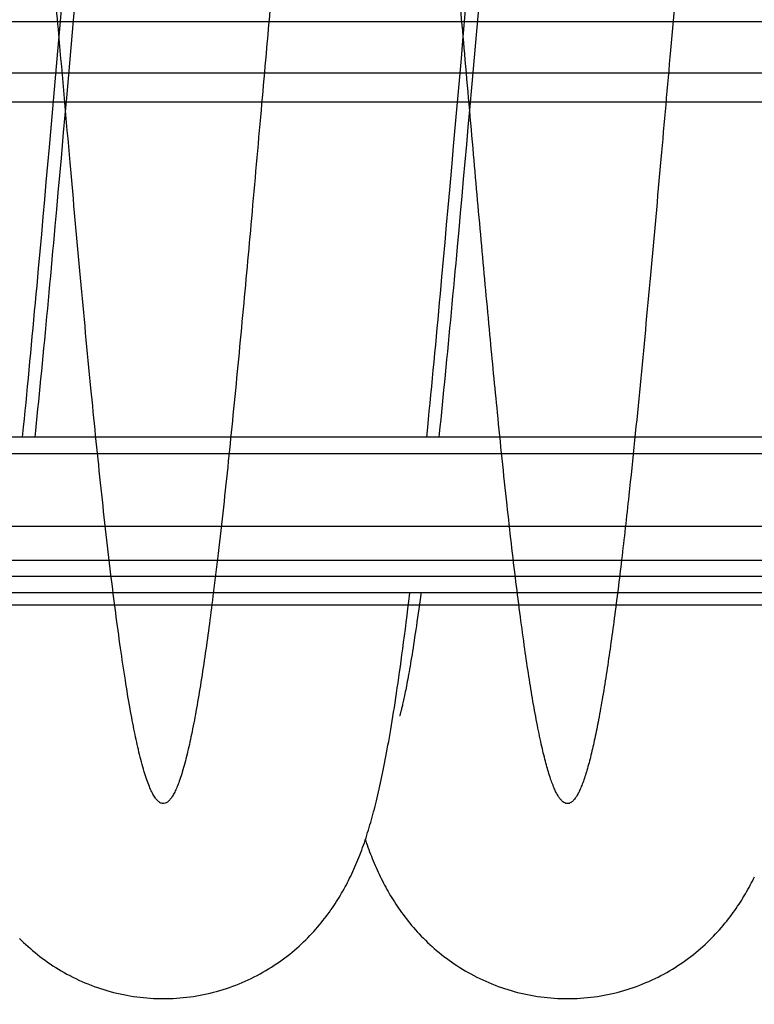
# Model space of a CAD drawing. Extents: x 0 to 594, y 0 to 420.
# Tile 10 of 33: x 279 to 310, y 48 to 89. Entities that reach past the tile are written whole.
import ezdxf

# ---------------------------------------------------------------- set-up
doc = ezdxf.new("R2010")
doc.units = 0
doc.header["$LTSCALE"] = 32.67
doc.linetypes.add('CENTER', pattern=[0.6, 0.375, -0.075, 0.075, -0.075])
doc.layers.get('0').update_dxf_attribs({"linetype": 'CONTINUOUS'})
for name, color, linetype in [('110653_DXF_CONTINUOUS_LINE', 7, 'CONTINUOUS'), ('110803_DXF_CONTINUOUS_LINE', 7, 'CONTINUOUS'), ('ASE_125_150-15_DXF_AXIS', 7, 'CONTINUOUS'), ('ASE_125_150-15_DXF_DIMENSI', 7, 'CONTINUOUS'), ('HOSE_125_150DXF_CONTINUOUS', 7, 'CONTINUOUS')]:
    doc.layers.add(name, color=color, linetype=linetype)
doc.styles.get("Standard").update_dxf_attribs({"font": 'txt', "width": 0.7})
doc.dimstyles.new('DIMSTYLE_2', dxfattribs={"dimtxt": 3.5, "dimasz": 3, "dimexe": 1.5, "dimexo": 1, "dimgap": 0.875, "dimtad": 1, "dimdec": 3, "dimlfac": 10, "dimtxsty": 'STANDARD', "dimblk": '_ARROW_FILLED', "dimblk1": '_ARROW_FILLED', "dimblk2": '_ARROW_FILLED', "dimcen": 0.09, "dimazin": 3, "dimtp": 1.2, "dimtm": 1.2, "dimtfac": 1, "dimtdec": 3, "dimtofl": 0, "dimtmove": 0, "dimatfit": 3, "dimtolj": 1})

# ---------------------------------------------------------------- blocks, each defined once
blk = doc.blocks.new('_ARROW_FILLED')
at = {"color": 0, "linetype": 'BYBLOCK'}
blk.add_solid([(0, 0), (-1, 0.167), (-1, -0.167)], dxfattribs=at)
blk = doc.blocks.new('*D3')
at = {"layer": 'ASE_125_150-15_DXF_DIMENSI', "color": 2, "linetype": 'CONTINUOUS'}
for p, q in [((234.927, 57.738), (234.927, 34.588)), ((372.327, 57.738), (372.327, 34.588)), ((234.927, 36.088), (303.627, 36.088)), ((372.327, 36.088), (303.627, 36.088))]:
    blk.add_line(p, q, dxfattribs=at)
at = {"layer": 'ASE_125_150-15_DXF_DIMENSI', "color": 2, "linetype": 'CONTINUOUS', "xscale": 3, "yscale": 3, "zscale": 3, "rotation": 180}
blk.add_blockref('_ARROW_FILLED', (234.927, 36.088), dxfattribs=at)
at = {"layer": 'ASE_125_150-15_DXF_DIMENSI', "color": 2, "linetype": 'CONTINUOUS', "xscale": 3, "yscale": 3, "zscale": 3}
blk.add_blockref('_ARROW_FILLED', (372.327, 36.088), dxfattribs=at)
at = {"layer": 'ASE_125_150-15_DXF_DIMENSI', "color": 2, "linetype": 'CONTINUOUS', "insert": (303.627, 40.463), "char_height": 3.5, "width": 15, "attachment_point": 2}
blk.add_mtext('1374', dxfattribs=at)
blk = doc.blocks.new('*D4')
at = {"layer": 'ASE_125_150-15_DXF_DIMENSI', "color": 2, "linetype": 'CONTINUOUS'}
for p, q in [((233.027, 59.011), (233.027, 24.588)), ((374.227, 59.011), (374.227, 24.588)), ((233.027, 26.088), (303.627, 26.088)), ((374.227, 26.088), (303.627, 26.088))]:
    blk.add_line(p, q, dxfattribs=at)
at = {"layer": 'ASE_125_150-15_DXF_DIMENSI', "color": 2, "linetype": 'CONTINUOUS', "xscale": 3, "yscale": 3, "zscale": 3, "rotation": 180}
blk.add_blockref('_ARROW_FILLED', (233.027, 26.088), dxfattribs=at)
at = {"layer": 'ASE_125_150-15_DXF_DIMENSI', "color": 2, "linetype": 'CONTINUOUS', "xscale": 3, "yscale": 3, "zscale": 3}
blk.add_blockref('_ARROW_FILLED', (374.227, 26.088), dxfattribs=at)
at = {"layer": 'ASE_125_150-15_DXF_DIMENSI', "color": 2, "linetype": 'CONTINUOUS', "insert": (303.627, 30.463), "char_height": 3.5, "width": 14.25, "attachment_point": 2}
blk.add_mtext('1412', dxfattribs=at)
blk = doc.blocks.new('*D7')
at = {"layer": 'ASE_125_150-15_DXF_DIMENSI', "color": 2, "linetype": 'CONTINUOUS'}
for p, q in [((230.677, 78.363), (230.677, 14.588)), ((382.277, 73.18), (382.277, 14.588)), ((230.677, 16.088), (306.477, 16.088)), ((382.277, 16.088), (306.477, 16.088))]:
    blk.add_line(p, q, dxfattribs=at)
at = {"layer": 'ASE_125_150-15_DXF_DIMENSI', "color": 2, "linetype": 'CONTINUOUS', "xscale": 3, "yscale": 3, "zscale": 3, "rotation": 180}
blk.add_blockref('_ARROW_FILLED', (230.677, 16.088), dxfattribs=at)
at = {"layer": 'ASE_125_150-15_DXF_DIMENSI', "color": 2, "linetype": 'CONTINUOUS', "xscale": 3, "yscale": 3, "zscale": 3}
blk.add_blockref('_ARROW_FILLED', (382.277, 16.088), dxfattribs=at)
at = {"layer": 'ASE_125_150-15_DXF_DIMENSI', "color": 2, "linetype": 'CONTINUOUS', "insert": (306.477, 20.463), "char_height": 3.5, "width": 13.875, "attachment_point": 2}
blk.add_mtext('1516', dxfattribs=at)

msp = doc.modelspace()

# ---------------------------------------------------------------- linework, layer by layer
at = {"layer": '110653_DXF_CONTINUOUS_LINE', "color": 9, "linetype": 'CONTINUOUS'}
for p, q in [((242.52491, 89.41992), (342.32491, 89.41992)), ((242.52491, 68.06681), (342.32491, 68.06681)), ((342.32491, 64.73774), (242.52491, 64.73774))]:
    msp.add_line(p, q, dxfattribs=at)
at = {"layer": '110653_DXF_CONTINUOUS_LINE', "color": 3, "linetype": 'CONTINUOUS'}
for p, q in [((280.91462, 89.41992), (281.4478, 89.41992)), ((298.01197, 89.41992), (298.54511, 89.41992)), ((296.0935, 64.73774), (295.63262, 64.73774))]:
    msp.add_line(p, q, dxfattribs=at)
at = {"layer": '110803_DXF_CONTINUOUS_LINE', "color": 7, "linetype": 'CONTINUOUS'}
for p, q in [((369.72716, 71.83774), (237.52716, 71.83774)), ((369.72716, 65.24741), (237.52716, 65.24741))]:
    msp.add_line(p, q, dxfattribs=at)
at = {"layer": '110803_DXF_CONTINUOUS_LINE', "color": 9, "linetype": 'CONTINUOUS'}
for p, q in [((369.72716, 71.13774), (237.52716, 71.13774)), ((369.72716, 65.94741), (237.52716, 65.94741))]:
    msp.add_line(p, q, dxfattribs=at)
at = {"layer": 'ASE_125_150-15_DXF_AXIS', "color": 7, "linetype": 'CENTER'}
msp.add_line((385.27716, 87.23774), (227.67716, 87.23774), dxfattribs=at)
at = {"layer": 'HOSE_125_150DXF_CONTINUOUS', "color": 7, "linetype": 'CONTINUOUS'}
for p, q in [((281.68595, 92.11263), (281.1637, 86.19559)), ((280.90102, 89.26624), (281.0303, 90.72467)), ((297.93917, 88.59628), (298.06924, 90.06669)), ((298.60711, 90.12276), (298.31328, 86.78736)), ((280.80384, 88.16545), (280.90102, 89.26624)), ((297.87404, 87.85799), (297.93917, 88.59628)), ((280.44587, 84.10405), (280.80384, 88.16545)), ((297.54739, 84.15102), (297.87404, 87.85799)), ((298.31328, 86.78736), (298.21561, 85.68028)), ((281.1637, 86.19559), (281.0988, 85.46046)), ((298.21561, 85.68028), (298.15056, 84.94456)), ((298.15056, 84.94456), (298.08556, 84.21123)), ((281.00161, 84.36219), (280.93691, 83.6336)), ((297.48179, 83.40905), (297.54739, 84.15102)), ((298.08556, 84.21123), (298.02065, 83.48092)), ((280.38055, 83.36515), (280.44587, 84.10405)), ((280.31514, 82.62714), (280.38055, 83.36515)), ((280.93691, 83.6336), (280.87229, 82.90839)), ((297.38321, 82.29763), (297.48179, 83.40905)), ((298.02065, 83.48092), (297.95585, 82.75421)), ((280.87229, 82.90839), (280.80776, 82.187)), ((280.24964, 81.89046), (280.31514, 82.62714)), ((297.95585, 82.75421), (297.89115, 82.03164)), ((280.80776, 82.187), (280.74332, 81.46983)), ((297.31738, 81.55833), (297.38321, 82.29763)), ((280.18405, 81.15551), (280.24964, 81.89046)), ((297.89115, 82.03164), (297.82658, 81.31376)), ((280.74332, 81.46983), (280.67898, 80.75731)), ((297.25146, 80.82084), (297.31738, 81.55833)), ((297.82658, 81.31376), (297.76213, 80.60097)), ((280.11839, 80.4227), (280.18405, 81.15551)), ((297.18542, 80.08552), (297.25146, 80.82084)), ((280.05264, 79.69246), (280.11839, 80.4227)), ((297.11926, 79.35274), (297.18542, 80.08552)), ((279.31215, 71.83774), (279.35472, 72.26552)), ((296.4095, 71.83774), (296.45053, 72.24991))]:
    msp.add_line(p, q, dxfattribs=at)
at = {"layer": 'HOSE_125_150DXF_CONTINUOUS', "color": 9, "linetype": 'CONTINUOUS'}
for p, q in [((242.52491, 89.41992), (342.32491, 89.41992)), ((351.32491, 87.23774), (254.72491, 87.23774)), ((242.52491, 86.01829), (364.52491, 86.01829)), ((242.52491, 68.06681), (342.32491, 68.06681)), ((242.52491, 66.63157), (364.52491, 66.63157)), ((342.32491, 64.73774), (242.52491, 64.73774))]:
    msp.add_line(p, q, dxfattribs=at)
at = {"layer": 'HOSE_125_150DXF_CONTINUOUS', "color": 7, "linetype": 'CONTINUOUS'}
for points in [[(281.0988, 85.46046), (281.03399, 84.72762), (281.00161, 84.36219)], [(280.67898, 80.75731), (280.61472, 80.04984), (280.58262, 79.69813), (280.55054, 79.34782), (280.51849, 78.99897), (280.48645, 78.65167), (280.45444, 78.30595), (280.42246, 77.96187), (280.39051, 77.61951), (280.3586, 77.27893), (280.32671, 76.94018), (280.29487, 76.60333), (280.26306, 76.26844), (280.23128, 75.93555), (280.19955, 75.60474), (280.16785, 75.27607), (280.1362, 74.94957), (280.10459, 74.62533), (280.07303, 74.30339), (280.04151, 73.9838), (280.01006, 73.66664), (279.97865, 73.35198), (279.94731, 73.03983), (279.91602, 72.73028), (279.88479, 72.42338), (279.85362, 72.11915), (279.82457, 71.83774)], [(297.76213, 80.60097), (297.69779, 79.89367), (297.66567, 79.54221), (297.63358, 79.19227), (297.60152, 78.84389), (297.56949, 78.49713), (297.53749, 78.15203), (297.50552, 77.80863), (297.47358, 77.46698), (297.44167, 77.12714), (297.40979, 76.78913), (297.37795, 76.45299), (297.34613, 76.11878), (297.31436, 75.78655), (297.28261, 75.45634), (297.25089, 75.1282), (297.21921, 74.80223), (297.18757, 74.47845), (297.15596, 74.15693), (297.1244, 73.83777), (297.09289, 73.52101), (297.06142, 73.2067), (297.03001, 72.89496), (296.99866, 72.58582), (296.96736, 72.27932), (296.93612, 71.97555), (296.92185, 71.83774)], [(279.35472, 72.26552), (279.38837, 72.60619), (279.42197, 72.94848), (279.45553, 73.29234), (279.48905, 73.6377), (279.52251, 73.98452), (279.55593, 74.33275), (279.5893, 74.68231), (279.62263, 75.03314), (279.65591, 75.38519), (279.68915, 75.73845), (279.72236, 76.09283), (279.75552, 76.4483), (279.78865, 76.80488), (279.82175, 77.1625), (279.85482, 77.52111), (279.88786, 77.88074), (279.92087, 78.24132), (279.95385, 78.60281), (279.9868, 78.9652), (280.05264, 79.69246)], [(296.45053, 72.24991), (296.48434, 72.59216), (296.5181, 72.93599), (296.55181, 73.28136), (296.58547, 73.62821), (296.61909, 73.97657), (296.65267, 74.32641), (296.68622, 74.67767), (296.71973, 75.03034), (296.75321, 75.3844), (296.78665, 75.73977), (296.82006, 76.09638), (296.85344, 76.45419), (296.88678, 76.81314), (296.92008, 77.17317), (296.95335, 77.5342), (296.98659, 77.8962), (297.01981, 78.2591), (297.05299, 78.62286), (297.11926, 79.35274)], [(285.26313, 48.08779), (285.39196, 48.08876), (285.53591, 48.09217), (285.67976, 48.09802), (285.82349, 48.1063), (285.96705, 48.11702), (286.11038, 48.13016), (286.25343, 48.14574), (286.39618, 48.16372), (286.53856, 48.18412), (286.68052, 48.20692), (286.82204, 48.2321), (286.96305, 48.25966), (287.10351, 48.28959), (287.24338, 48.32187), (287.3826, 48.35647), (287.52112, 48.3934), (287.65891, 48.43262), (287.79589, 48.47411), (287.93204, 48.51786), (288.06732, 48.56385), (288.20163, 48.61202), (288.33495, 48.66237), (288.46725, 48.71486), (288.59842, 48.76946), (288.72844, 48.82612), (288.85727, 48.88482), (288.98483, 48.94549), (289.11109, 49.00812), (289.23602, 49.07266), (289.35952, 49.13904), (289.48158, 49.20723), (289.60217, 49.27718), (289.72116, 49.34879), (289.83854, 49.42204), (289.9543, 49.49686), (290.06827, 49.57311), (290.18043, 49.65075), (290.2908, 49.72972), (290.39926, 49.80991), (290.50582, 49.89127), (290.61048, 49.97374), (290.71318, 50.05722), (290.81395, 50.14168), (290.91278, 50.22706), (291.00964, 50.31326), (291.10453, 50.40023), (291.19748, 50.48792), (291.28843, 50.57623), (291.37741, 50.66511), (291.46444, 50.75451), (291.54945, 50.84429), (291.63248, 50.93441), (291.71354, 51.02481), (291.79257, 51.11535), (291.86962, 51.20598), (291.94471, 51.29667), (292.0178, 51.38727), (292.08893, 51.47772), (292.15814, 51.568), (292.22547, 51.65805), (292.29089, 51.74777), (292.3545, 51.83718), (292.41647, 51.92641), (292.47681, 52.01544), (292.53557, 52.10424), (292.59292, 52.19299), (292.64888, 52.28167), (292.70349, 52.37027), (292.75688, 52.45895), (292.80906, 52.54765), (292.86007, 52.63641), (292.91011, 52.72553), (292.95917, 52.81495), (293.00731, 52.90474), (293.05476, 52.99534), (293.10159, 53.08685), (293.14776, 53.17924), (293.19339, 53.27271), (293.23854, 53.36743), (293.28317, 53.46332), (293.32721, 53.56026), (293.37069, 53.65832), (293.41362, 53.75752), (293.45589, 53.85759), (293.49753, 53.95863), (293.53856, 54.06064), (293.57882, 54.16325), (293.61835, 54.26644), (293.65718, 54.37032), (293.69524, 54.47461), (293.73254, 54.57931), (293.76915, 54.68451), (293.80504, 54.79008), (293.84021, 54.89599), (293.87473, 55.00233), (293.90866, 55.10924), (293.94202, 55.21674), (293.97484, 55.32487), (294.00719, 55.43381), (294.0391, 55.54359), (294.07058, 55.65426), (294.10169, 55.76597), (294.13246, 55.87878), (294.1629, 55.99271), (294.19306, 56.10791), (294.22296, 56.22445), (294.2526, 56.34236), (294.28203, 56.46171), (294.31124, 56.58255), (294.34025, 56.70492), (294.36911, 56.82897), (294.39782, 56.95473), (294.42641, 57.08227), (294.45492, 57.21186), (294.48337, 57.34356), (294.51178, 57.47741), (294.54019, 57.61368), (294.56862, 57.75243), (294.59706, 57.89372), (294.62557, 58.0378), (294.65416, 58.18474), (294.68282, 58.3346), (294.71161, 58.48763), (294.74052, 58.64392), (294.76955, 58.80351), (294.79873, 58.96654), (294.82805, 59.13309), (294.85753, 59.30322), (294.88718, 59.4771), (294.91701, 59.65481), (294.94702, 59.83643), (294.97724, 60.02212), (295.00766, 60.21195), (295.03829, 60.40602), (295.06916, 60.60457), (295.10025, 60.80756), (295.13159, 61.01519), (295.16326, 61.22812), (295.19526, 61.4464), (295.22759, 61.67018), (295.26036, 61.90025), (295.29357, 62.13677), (295.32723, 62.37984), (295.36143, 62.6303), (295.39625, 62.88884), (295.43161, 63.15509), (295.4674, 63.42822), (295.50368, 63.70891), (295.54038, 63.99673), (295.57716, 64.28912), (295.61403, 64.58605), (295.65099, 64.88755), (295.69448, 65.24741)], [(296.162, 65.24741), (296.15335, 65.18192), (296.12568, 64.97497), (296.09849, 64.77413), (296.07175, 64.57909), (296.04549, 64.38995), (296.01974, 64.20681), (295.99447, 64.02938), (295.96964, 63.8572), (295.94524, 63.69019), (295.92127, 63.52828), (295.89768, 63.371), (295.87447, 63.21827), (295.85164, 63.07004), (295.82915, 62.92595), (295.80698, 62.78585), (295.78516, 62.64979), (295.76366, 62.51765), (295.7425, 62.38933), (295.72167, 62.26483), (295.7012, 62.14419), (295.68108, 62.02736), (295.66133, 61.91428), (295.64195, 61.80498), (295.62295, 61.69941), (295.60434, 61.59752), (295.58614, 61.49935), (295.56835, 61.40482), (295.55096, 61.3139), (295.53402, 61.22661), (295.51751, 61.14291), (295.50145, 61.06273), (295.48584, 60.98605), (295.4707, 60.91282), (295.45602, 60.84297), (295.44181, 60.77648), (295.4281, 60.7133), (295.41487, 60.65335), (295.40214, 60.59659), (295.38991, 60.54297), (295.37819, 60.49242), (295.36696, 60.4448), (295.35624, 60.40006), (295.34602, 60.35817), (295.33632, 60.31904), (295.32714, 60.28264), (295.31849, 60.24892), (295.31037, 60.21783), (295.3028, 60.18933), (295.29579, 60.16339), (295.28936, 60.14004), (295.28354, 60.11925), (295.27832, 60.10098), (295.27376, 60.08528), (295.26987, 60.07213), (295.26666, 60.06147), (295.26415, 60.0533), (295.26279, 60.04894)], [(293.8118, 54.81044), (293.81589, 54.7981), (293.84994, 54.69771), (293.88451, 54.59802), (293.91963, 54.49898), (293.95534, 54.40053), (293.99165, 54.30265), (294.02861, 54.20529), (294.06622, 54.10842), (294.10453, 54.01199), (294.14357, 53.91599), (294.18334, 53.82041), (294.22389, 53.7252), (294.26524, 53.63036), (294.30737, 53.53596), (294.35032, 53.44195), (294.3941, 53.34834), (294.43868, 53.25525), (294.48408, 53.16263), (294.53033, 53.07048), (294.57736, 52.97895), (294.62516, 52.88807), (294.67378, 52.79777), (294.72325, 52.708), (294.77354, 52.61884), (294.82472, 52.53019), (294.87698, 52.44176), (294.93032, 52.35356), (294.98479, 52.26557), (295.04063, 52.17745), (295.09787, 52.08924), (295.15654, 52.00093), (295.21696, 51.91214), (295.27924, 51.82281), (295.34335, 51.73306), (295.40941, 51.64285), (295.47754, 51.55212), (295.54771, 51.46101), (295.61982, 51.36975), (295.69393, 51.27837), (295.77007, 51.18692), (295.84809, 51.09567), (295.92802, 51.00464), (296.00989, 50.91389), (296.09353, 50.82367), (296.17891, 50.73408), (296.26609, 50.64508), (296.3551, 50.55673), (296.4459, 50.46911), (296.53855, 50.38222), (296.63317, 50.29602), (296.72981, 50.21051), (296.82844, 50.12579), (296.92905, 50.04194), (297.03167, 49.95898), (297.13629, 49.877), (297.24276, 49.79615), (297.35108, 49.7165), (297.46126, 49.63808), (297.57317, 49.56103), (297.6868, 49.4854), (297.80216, 49.41122), (297.91913, 49.33861), (298.03771, 49.2676), (298.15787, 49.19823), (298.27951, 49.13061), (298.40261, 49.06476), (298.52714, 49.00073), (298.65299, 48.93859), (298.78013, 48.87839), (298.90854, 48.82015), (299.03811, 48.76394), (299.16882, 48.70979), (299.30064, 48.65771), (299.43349, 48.60776), (299.56733, 48.55997), (299.70213, 48.51434), (299.83781, 48.47094), (299.97433, 48.42976), (300.11167, 48.39084), (300.24973, 48.3542), (300.38848, 48.31985), (300.5279, 48.28782), (300.66789, 48.25813), (300.80842, 48.23079), (300.94946, 48.2058), (301.09094, 48.18319), (301.23283, 48.16296), (301.37508, 48.14512), (301.51764, 48.12969), (301.66046, 48.11666), (301.80351, 48.10604), (301.94673, 48.09784), (302.09006, 48.09206), (302.23349, 48.0887), (302.36044, 48.08775)], [(302.36043, 48.08775), (302.4886, 48.08872), (302.63188, 48.09209), (302.77508, 48.09789), (302.91816, 48.10609), (303.06109, 48.11672), (303.2038, 48.12975), (303.34624, 48.14518), (303.48837, 48.16301), (303.63014, 48.18323), (303.77151, 48.20582), (303.91243, 48.23079), (304.05284, 48.25811), (304.1927, 48.28777), (304.33197, 48.31976), (304.4706, 48.35406), (304.60853, 48.39065), (304.74573, 48.42953), (304.88214, 48.47065), (305.01772, 48.51401), (305.15244, 48.55958), (305.28622, 48.60733), (305.41902, 48.65724), (305.55082, 48.70928), (305.6815, 48.7634), (305.81105, 48.81957), (305.93943, 48.87777), (306.06653, 48.93792), (306.19235, 49.00001), (306.31685, 49.06399), (306.43992, 49.12979), (306.56156, 49.19738), (306.68173, 49.26672), (306.80033, 49.3377), (306.91732, 49.4103), (307.03271, 49.48446), (307.14638, 49.56008), (307.25834, 49.63712), (307.36856, 49.71554), (307.47693, 49.79519), (307.58346, 49.87605), (307.68814, 49.95805), (307.79085, 50.04105), (307.89157, 50.12497), (307.99034, 50.20978), (308.08711, 50.29539), (308.18187, 50.3817), (308.27467, 50.46871), (308.36559, 50.55643), (308.45466, 50.64483), (308.54188, 50.73385), (308.62725, 50.82343), (308.71085, 50.9136), (308.79264, 51.00425), (308.87245, 51.09512), (308.9503, 51.18617), (309.02624, 51.27736), (309.1001, 51.3684), (309.1719, 51.45923), (309.24171, 51.54982), (309.30943, 51.63995), (309.37502, 51.72944), (309.43863, 51.81839), (309.50048, 51.907), (309.56057, 51.99519), (309.61899, 52.08297), (309.67604, 52.17074), (309.73176, 52.25852), (309.78617, 52.34625), (309.83952, 52.43429), (309.89188, 52.52272), (309.94321, 52.61147), (309.99361, 52.70066), (310.04317, 52.79041), (310.09184, 52.88064), (310.13956, 52.97118), (310.18635, 53.06207), (310.23224, 53.15329), (310.27718, 53.24472)], [(279.17621, 50.63757), (279.26465, 50.54998), (279.35515, 50.46283), (279.44768, 50.37624), (279.5422, 50.29029), (279.63873, 50.20503), (279.7373, 50.12053), (279.83782, 50.03691), (279.94029, 49.95422), (280.04474, 49.87251), (280.15109, 49.79189), (280.25936, 49.71241), (280.36954, 49.63413), (280.48149, 49.55719), (280.59523, 49.48162), (280.71074, 49.40747), (280.82784, 49.33491), (280.94651, 49.26398), (281.06675, 49.19471), (281.18843, 49.12719), (281.31151, 49.06149), (281.43599, 48.99761), (281.56178, 48.93564), (281.68884, 48.8756), (281.81715, 48.81753), (281.94663, 48.76148), (282.07723, 48.70748), (282.20894, 48.65556), (282.34166, 48.60577), (282.47534, 48.55813), (282.60998, 48.51266), (282.74547, 48.46941), (282.88178, 48.42839), (283.01888, 48.38962), (283.15669, 48.35312), (283.29519, 48.31892), (283.43433, 48.28702), (283.57405, 48.25745), (283.7143, 48.23022), (283.85506, 48.20534), (283.99626, 48.18282), (284.13785, 48.16268), (284.27981, 48.14492), (284.42208, 48.12954), (284.56461, 48.11657), (284.70737, 48.10599), (284.85029, 48.09783), (284.99333, 48.09207), (285.13647, 48.08873), (285.26313, 48.08779)]]:
    msp.add_lwpolyline(points, dxfattribs=at)
at = {"layer": 'HOSE_125_150DXF_CONTINUOUS', "color": 9, "linetype": 'CONTINUOUS'}
msp.add_open_spline([(351.32491, 66.96963), (351.12039, 68.7227), (350.70806, 72.61852), (350.124, 78.80535), (349.62365, 84.4458), (349.20203, 89.24141), (348.88403, 92.83183), (348.56571, 96.34638), (348.25727, 99.63772), (347.9326, 102.92986), (347.60785, 105.99942), (347.27469, 108.86692), (346.99146, 111.03849), (346.75272, 112.65334), (346.57673, 113.7396), (346.39654, 114.73741), (346.22184, 115.58484), (346.05978, 116.26464), (345.91089, 116.8036), (345.77904, 117.20289), (345.6672, 117.48222), (345.58784, 117.65459), (345.50852, 117.80101), (345.42919, 117.9215), (345.34962, 118.01619), (345.26763, 118.0866), (345.18117, 118.13082), (345.08915, 118.14292), (344.99779, 118.11973), (344.91227, 118.06592), (344.83063, 117.98647), (344.75118, 117.8829), (344.67186, 117.75349), (344.58987, 117.5929), (344.50576, 117.39935), (344.38446, 117.07763), (344.23607, 116.59884), (344.06544, 115.93397), (343.88854, 115.1272), (343.70683, 114.17507), (343.53146, 113.13785), (343.36454, 112.05163), (343.13465, 110.43272), (342.84506, 108.14405), (342.49254, 105.02047), (342.14112, 101.60235), (341.7795, 97.83863), (341.41721, 93.88021), (341.03537, 89.58144), (340.68006, 85.53555), (340.34175, 81.71709), (340.03297, 78.30073), (339.70782, 74.82778), (339.38258, 71.53104), (339.04882, 68.38414), (338.76627, 65.95285), (338.52928, 64.10325), (338.35284, 62.82138), (338.17199, 61.61355), (337.99375, 60.53771), (337.82443, 59.623), (337.6625, 58.84387), (337.49694, 58.15094), (337.34875, 57.62918), (337.22794, 57.27231), (337.14195, 57.04835), (337.05606, 56.85468), (336.96839, 56.6879), (336.87851, 56.54964), (336.78517, 56.44202), (336.6902, 56.36939), (336.59361, 56.3346), (336.4986, 56.33881), (336.40861, 56.37721), (336.32127, 56.44666), (336.23199, 56.54975), (336.14092, 56.68922), (336.04807, 56.86689), (335.95511, 57.08015), (335.82328, 57.43275), (335.66252, 57.96335), (335.47144, 58.73156), (335.27522, 59.66868), (335.09114, 60.68451), (334.92005, 61.7361), (334.75612, 62.83342), (334.58782, 64.05258), (334.35079, 65.89758), (334.04721, 68.50453), (333.69596, 71.83922), (333.33447, 75.53566), (332.97218, 79.44712), (332.59031, 83.71884), (332.21836, 87.95027), (331.84585, 92.17028), (331.48444, 96.18078), (331.10415, 100.2302), (330.724, 104.02558), (330.33414, 107.5719), (330.00233, 110.24867), (329.72156, 112.22381), (329.51554, 113.53258), (329.30484, 114.71575), (329.10688, 115.66909), (328.93141, 116.38408), (328.78263, 116.9043), (328.65073, 117.28737), (328.53868, 117.553), (328.45935, 117.71518), (328.38003, 117.85142), (328.30065, 117.96176), (328.22087, 118.04632), (328.13831, 118.1064), (328.05068, 118.13929), (327.95838, 118.13851), (327.8681, 118.10313), (327.78342, 118.03864), (327.70205, 117.94888), (327.62268, 117.83517), (327.54336, 117.69557), (327.42489, 117.44816), (327.27784, 117.05559), (327.10779, 116.48708), (326.93713, 115.80098), (326.76014, 114.97305), (326.5784, 113.9998), (326.40295, 112.9427), (326.23597, 111.83838), (326.00627, 110.19739), (325.71679, 107.8829), (325.36422, 104.73049), (325.01275, 101.28837), (324.6511, 97.50556), (324.2888, 93.53421), (323.90698, 89.22857), (323.54359, 85.09071), (323.18876, 81.09298), (322.85475, 77.41969), (322.50321, 73.71336), (322.1516, 70.23233), (321.84454, 67.44538), (321.5992, 65.4047), (321.41265, 63.95578), (321.22624, 62.61724), (321.03565, 61.36664), (320.84053, 60.21725), (320.64781, 59.22283), (320.46465, 58.40964), (320.29061, 57.75334), (320.13591, 57.276), (320.00364, 56.95131), (319.91075, 56.75882), (319.8179, 56.6019), (319.72483, 56.48035), (319.63072, 56.39391), (319.53131, 56.3418), (319.42381, 56.33217), (319.31577, 56.37237), (319.21301, 56.45569), (319.11551, 56.57558), (319.02076, 56.72956), (318.9279, 56.91599), (318.8349, 57.13798), (318.69648, 57.52113), (318.52434, 58.11246), (318.32462, 58.95291), (318.12422, 59.95028), (317.91652, 61.13716), (317.70326, 62.51534), (317.50746, 63.92278), (317.33043, 65.29736), (317.10259, 67.17419), (316.81438, 69.76098), (316.46148, 73.21213), (316.10946, 76.89538), (315.74752, 80.85995), (315.38529, 84.94125), (315.00369, 89.28462), (314.63145, 93.4842), (314.25874, 97.56722), (313.89816, 101.34079), (313.51907, 105.04001), (313.19241, 107.93166), (312.92343, 110.06953), (312.73245, 111.47729), (312.53677, 112.79645), (312.33555, 114.01325), (312.13482, 115.08133), (311.93055, 116.01358), (311.74924, 116.69864), (311.59431, 117.17141), (311.49157, 117.43953), (311.39621, 117.64917), (311.31038, 117.80753), (311.22452, 117.93558), (311.1365, 118.03545), (311.04465, 118.10579), (310.94578, 118.14162), (310.84475, 118.13572), (310.74708, 118.0892), (310.65278, 118.00669), (310.55965, 117.88913), (310.4668, 117.73625), (310.37073, 117.54131), (310.27216, 117.3018), (310.12922, 116.89577), (309.96176, 116.30715), (309.77308, 115.50559), (309.58151, 114.55563), (309.3847, 113.43801), (309.18328, 112.15098), (308.98158, 110.72539), (308.68897, 108.46935), (308.34707, 105.48693), (307.94717, 101.61872), (307.55546, 97.53117), (307.1424, 92.99152), (306.72998, 88.32176), (306.30634, 83.5024), (305.88367, 78.77948), (305.43931, 74.03518), (305.03284, 70.01373), (304.66482, 66.72833), (304.40295, 64.60964), (304.1886, 63.03871), (304.0257, 61.92978), (303.85873, 60.88685), (303.69071, 59.93982), (303.52706, 59.11815), (303.36543, 58.40371), (303.20033, 57.7787), (303.05189, 57.31622), (302.93039, 57.00788), (302.84449, 56.8202), (302.75868, 56.6629), (302.67102, 56.53328), (302.58067, 56.43277), (302.48537, 56.36389), (302.38604, 56.33239), (302.29073, 56.34235), (302.20446, 56.38403), (302.12403, 56.44992), (302.04442, 56.5416), (301.96233, 56.66313), (301.87824, 56.81667), (301.75601, 57.08316), (301.60732, 57.49464), (301.43719, 58.08023), (301.26054, 58.80729), (301.07905, 59.67985), (300.89889, 60.6701), (300.72292, 61.74927), (300.54543, 62.94286), (300.36319, 64.27638), (300.10618, 66.30591), (299.77748, 69.18334), (299.41782, 72.67154), (299.06568, 76.326), (298.73081, 79.96624), (298.37782, 83.9221), (298.02521, 87.93214), (297.66307, 92.0363), (297.30164, 96.05094), (296.92135, 100.10726), (296.5494, 103.82902), (296.23077, 106.74666), (295.98555, 108.80871), (295.79898, 110.2761), (295.61255, 111.63426), (295.4219, 112.90615), (295.22668, 114.07842), (295.03011, 115.11622), (294.83868, 115.98557), (294.67614, 116.60805), (294.54052, 117.04321), (294.43977, 117.32544), (294.33919, 117.56614), (294.23876, 117.76514), (294.13831, 117.9226), (294.03723, 118.03882), (293.93378, 118.11441), (293.8403, 118.14083), (293.76735, 118.13575), (293.68922, 118.11204), (293.59079, 118.04431), (293.48163, 117.91858), (293.38566, 117.76525), (293.29856, 117.59401), (293.21918, 117.41207), (293.13973, 117.2043), (293.02301, 116.86133), (292.87659, 116.34958), (292.70569, 115.63865), (292.5344, 114.81324), (292.35714, 113.84609), (292.17515, 112.73486), (291.99427, 111.51471), (291.8178, 110.22143), (291.56984, 108.27118), (291.25715, 105.54783), (290.87553, 101.87735), (290.50519, 98.02917), (290.13372, 93.97417), (289.77148, 89.89995), (289.38986, 85.55691), (289.00849, 81.24773), (288.61702, 76.94925), (288.22716, 72.87465), (287.88047, 69.51893), (287.59289, 66.96597), (287.38807, 65.27036), (287.19849, 63.81342), (287.02209, 62.55393), (286.84131, 61.37027), (286.65538, 60.27365), (286.46983, 59.30469), (286.28082, 58.45028), (286.11341, 57.81566), (285.97104, 57.37061), (285.87242, 57.10255), (285.77632, 56.87967), (285.68345, 56.6997), (285.59059, 56.5552), (285.49541, 56.44382), (285.39578, 56.36687), (285.2872, 56.33097), (285.1767, 56.3455), (285.07152, 56.40708), (284.97001, 56.50986), (284.86945, 56.65364), (284.76904, 56.83884), (284.66503, 57.07355), (284.55831, 57.36054), (284.40357, 57.84502), (284.22884, 58.51846), (284.03549, 59.40768), (283.84377, 60.42393), (283.64683, 61.60702), (283.44526, 62.95821), (283.24346, 64.44444), (282.95158, 66.77604), (282.59801, 69.94485), (282.17572, 74.13013), (281.7521, 78.64685), (281.30552, 83.63196), (280.89893, 88.26399), (280.52071, 92.53986), (280.18662, 96.23966), (279.83495, 99.98749), (279.48326, 103.52288), (279.12246, 106.86313), (278.81622, 109.41554), (278.55834, 111.33001), (278.36761, 112.63002), (278.17229, 113.83258), (277.97947, 114.88091), (277.79625, 115.74693), (277.62185, 116.45585), (277.4672, 116.97884), (277.33556, 117.34222), (277.24259, 117.56353), (277.14971, 117.74924), (277.05687, 117.8994), (276.96366, 118.01427), (276.86728, 118.09577), (276.76348, 118.14068), (276.6526, 118.13764), (276.54609, 118.08593), (276.44752, 117.99552), (276.35257, 117.87082), (276.25974, 117.71318), (276.16684, 117.51999), (276.07073, 117.28355), (275.97207, 117.00164), (275.82996, 116.53775), (275.65604, 115.85522), (275.45583, 114.91598), (275.24829, 113.78651), (275.03513, 112.46459), (274.83462, 111.0727), (274.6486, 109.66725), (274.47099, 108.23262), (274.28864, 106.66626), (274.03371, 104.35138), (273.70698, 101.15686), (273.32624, 97.15598), (272.93473, 92.84271), (272.54296, 88.40932), (272.13037, 83.71437), (271.72777, 79.20959), (271.32459, 74.88109), (270.995, 71.55074), (270.71918, 68.95535), (270.51191, 67.1086), (270.29936, 65.33564), (270.08574, 63.69151), (269.87767, 62.23043), (269.67165, 60.92398), (269.46103, 59.74325), (269.24452, 58.7042), (269.05607, 57.95529), (268.9016, 57.45248), (268.79022, 57.13914), (268.67641, 56.87071), (268.55897, 56.65034), (268.44147, 56.48656), (268.32901, 56.38494), (268.22474, 56.33935), (268.13247, 56.3344), (268.04169, 56.36444), (267.9507, 56.42845), (267.85898, 56.52799), (267.76608, 56.66461), (267.67323, 56.8367), (267.5803, 57.04439), (267.48725, 57.28762), (267.35603, 57.68026), (267.18879, 58.28356), (266.99281, 59.13897), (266.79841, 60.13511), (266.60827, 61.24254), (266.41615, 62.48687), (266.21891, 63.8935), (266.01698, 65.46185), (265.8149, 67.15137), (265.52534, 69.73146), (265.18439, 73.05203), (264.78333, 77.25602), (264.39147, 81.57114), (263.97855, 86.24449), (263.56608, 90.93911), (263.14261, 95.66709), (262.7209, 100.1795), (262.278, 104.58188), (261.90435, 107.91342), (261.60755, 110.25149), (261.41659, 111.64449), (261.22096, 112.94763), (261.01978, 114.1472), (260.81913, 115.19732), (260.61499, 116.11047), (260.43367, 116.77887), (260.27853, 117.23748), (260.17186, 117.50553), (260.06787, 117.7217), (259.96748, 117.88898), (259.86659, 118.01493), (259.76205, 118.1021), (259.6653, 118.13834), (259.58868, 118.13815), (259.51074, 118.11973), (259.41181, 118.05843), (259.30238, 117.93938), (259.19367, 117.77248), (259.0851, 117.55703), (258.97627, 117.29278), (258.86357, 116.96927), (258.74788, 116.58375), (258.58112, 115.94961), (258.39186, 115.0862), (258.18194, 113.96317), (257.97415, 112.70005), (257.76075, 111.24751), (257.5423, 109.60626), (257.32364, 107.81898), (257.09813, 105.83873), (256.86662, 103.67217), (256.55699, 100.61165), (256.17044, 96.53562), (255.71235, 91.4424), (255.22996, 85.95067), (254.89976, 82.21599), (254.72491, 80.28143)], degree=3, knots=[0, 0, 0, 0, 0.0073696, 0.01635708, 0.02594785, 0.03101374, 0.03645843, 0.04099837, 0.04574879, 0.05026162, 0.05481133, 0.05863708, 0.06231527, 0.06395489, 0.06545304, 0.06690991, 0.06818836, 0.06906536, 0.06982747, 0.07052263, 0.07081966, 0.0710834, 0.07131455, 0.07151435, 0.07168483, 0.07182934, 0.07196312, 0.07208445, 0.07220824, 0.07234859, 0.07250155, 0.07268183, 0.07289226, 0.07313453, 0.07343411, 0.07377298, 0.07456973, 0.07552552, 0.07663846, 0.07801788, 0.07957251, 0.08103061, 0.0826065, 0.08639999, 0.09066264, 0.09573162, 0.10074737, 0.1064504, 0.11232907, 0.11876758, 0.12340904, 0.12833554, 0.13309072, 0.13797376, 0.1421678, 0.14630421, 0.14819363, 0.14995387, 0.15170706, 0.15329297, 0.15450704, 0.15559109, 0.15661538, 0.15748132, 0.15785461, 0.15818826, 0.1584827, 0.15873871, 0.15897432, 0.15916975, 0.15933096, 0.15946855, 0.15958908, 0.15971888, 0.15987032, 0.16005135, 0.16028612, 0.16056426, 0.16088753, 0.16125691, 0.16213554, 0.16320052, 0.16456161, 0.16613255, 0.16751086, 0.1690101, 0.17076516, 0.17264965, 0.17677715, 0.18172367, 0.18665053, 0.19228521, 0.19812585, 0.20455826, 0.21002169, 0.21581503, 0.22137196, 0.22700441, 0.23174174, 0.23626866, 0.23826603, 0.24007166, 0.24180045, 0.24328367, 0.24413634, 0.24487388, 0.24554244, 0.24582633, 0.24607718, 0.24629584, 0.24648382, 0.24664359, 0.24677929, 0.246907, 0.24702743, 0.24715578, 0.24730482, 0.24746808, 0.24765994, 0.24788272, 0.2481378, 0.24880461, 0.24963023, 0.25061469, 0.25175582, 0.25316498, 0.25474832, 0.25622993, 0.25782838, 0.26166695, 0.2659689, 0.27107314, 0.2761141, 0.281836, 0.28772438, 0.29416288, 0.29918015, 0.30448255, 0.30956396, 0.31472536, 0.31909142, 0.32127107, 0.32330749, 0.32519126, 0.32691396, 0.32858951, 0.33005886, 0.33114293, 0.33206937, 0.33289338, 0.3332358, 0.33353258, 0.33378507, 0.33399587, 0.33416966, 0.33431492, 0.33445673, 0.33460608, 0.33478399, 0.33500329, 0.33524848, 0.33553759, 0.33587213, 0.33625294, 0.3372381, 0.33844146, 0.33985928, 0.34148515, 0.34347224, 0.34568203, 0.34741836, 0.34925918, 0.35357622, 0.35828605, 0.36374451, 0.36902565, 0.37490896, 0.380853, 0.38723126, 0.39251306, 0.39797256, 0.4030595, 0.40803993, 0.41012302, 0.41205643, 0.41397178, 0.41569123, 0.41720595, 0.41850902, 0.41967572, 0.4201628, 0.42058578, 0.42087395, 0.42112387, 0.42133711, 0.42151636, 0.42167769, 0.42181535, 0.421946, 0.42208879, 0.42225882, 0.42246515, 0.42271276, 0.42300439, 0.42337177, 0.42379354, 0.4248012, 0.42592506, 0.42723142, 0.42884703, 0.43066313, 0.4326706, 0.43485868, 0.44016201, 0.44520465, 0.45109636, 0.45730764, 0.46423826, 0.47067086, 0.47750851, 0.48403763, 0.49056738, 0.49438529, 0.49784146, 0.49948096, 0.50100541, 0.50252137, 0.50389105, 0.5050212, 0.50601939, 0.5069491, 0.50771979, 0.50804568, 0.50833247, 0.50858107, 0.50879306, 0.50898457, 0.50914268, 0.50927868, 0.50940975, 0.50953206, 0.50967386, 0.50984109, 0.51003735, 0.51028519, 0.51057121, 0.51126079, 0.51210944, 0.51311665, 0.51438411, 0.51583033, 0.51731899, 0.5189495, 0.52086887, 0.52293872, 0.52749139, 0.53296133, 0.53758077, 0.54282121, 0.54822535, 0.5541641, 0.55962974, 0.56542888, 0.57099503, 0.57664113, 0.58104637, 0.58324986, 0.58531183, 0.5872227, 0.58897392, 0.59068177, 0.59218465, 0.59338375, 0.59439819, 0.59486975, 0.59528656, 0.59564908, 0.59595831, 0.59621628, 0.59642703, 0.59659826, 0.59674432, 0.59682104, 0.59690088, 0.59708265, 0.59730993, 0.59759269, 0.59783576, 0.59811171, 0.59842112, 0.59876431, 0.59962417, 0.60064244, 0.60181684, 0.60314365, 0.60474776, 0.60651838, 0.60829391, 0.6101978, 0.61472712, 0.61973961, 0.62560633, 0.63086935, 0.63674215, 0.64268535, 0.64907363, 0.65480546, 0.66070793, 0.66616476, 0.66889164, 0.67143516, 0.67329613, 0.67502634, 0.67674539, 0.67829565, 0.67967039, 0.68086433, 0.68194903, 0.68240934, 0.68281494, 0.68314119, 0.68342219, 0.6836597, 0.68385684, 0.68403153, 0.68417921, 0.68432156, 0.68448243, 0.68467901, 0.6849208, 0.68521273, 0.68555741, 0.68599193, 0.68649062, 0.68768049, 0.6888951, 0.69028998, 0.69199818, 0.6939028, 0.69599409, 0.69826077, 0.70371426, 0.70930701, 0.71582506, 0.72265648, 0.73020571, 0.7352405, 0.7405801, 0.74571708, 0.75095831, 0.75541485, 0.75974525, 0.76169188, 0.76348078, 0.76523138, 0.76677872, 0.76793107, 0.76892694, 0.7698266, 0.77020653, 0.7705402, 0.77082839, 0.77107271, 0.77127604, 0.77144359, 0.77159573, 0.77173711, 0.77189199, 0.77207943, 0.77229104, 0.77254442, 0.77284205, 0.77318535, 0.77360965, 0.77408873, 0.77521081, 0.77654914, 0.77809808, 0.78000539, 0.78213977, 0.7839697, 0.78592497, 0.78817576, 0.79055415, 0.79564916, 0.80158387, 0.80733527, 0.81373325, 0.82016763, 0.82701463, 0.83261792, 0.83831952, 0.84098827, 0.84351597, 0.84607903, 0.84844417, 0.85043861, 0.85224113, 0.85396644, 0.85544601, 0.85667225, 0.8571892, 0.85764185, 0.85806021, 0.85840564, 0.85868232, 0.85889898, 0.85902919, 0.85914977, 0.85927588, 0.85942093, 0.85960979, 0.85983801, 0.86010917, 0.86042527, 0.86078743, 0.86119613, 0.86215348, 0.8634, 0.86485968, 0.86639077, 0.86809147, 0.87011673, 0.87232149, 0.87469408, 0.87722151, 0.88316221, 0.88863176, 0.89485494, 0.90125412, 0.90822137, 0.91453289, 0.92107484, 0.92714497, 0.93300771, 0.93507218, 0.93698579, 0.93887849, 0.94057421, 0.94206427, 0.94334196, 0.94448069, 0.94495376, 0.94536285, 0.94568454, 0.94595439, 0.94617586, 0.94635547, 0.94651734, 0.9465939, 0.94667246, 0.94684901, 0.94706903, 0.94734361, 0.94767811, 0.94807515, 0.94853604, 0.94910802, 0.94975538, 0.95127352, 0.9527974, 0.95452554, 0.95661819, 0.95892737, 0.96143886, 0.96413652, 0.96724928, 0.97053677, 0.97698094, 0.98434501, 0.99188933, 1, 1, 1, 1], dxfattribs=at)

# ---------------------------------------------------------------- dimensions: what is measured, and where the dimension line sits
at = {"layer": 'ASE_125_150-15_DXF_DIMENSI', "color": 2, "linetype": 'CONTINUOUS'}
for base, p1, p2, picture, middle in [((382.27716, 16.08773), (230.67716, 79.36274), (382.27716, 74.18004), '*D7', (305.97715, 16.08773)), ((374.22716, 26.08773), (233.02716, 60.01108), (374.22716, 60.01108), '*D4', (303.12717, 26.08773)), ((372.32716, 36.08773), (234.92716, 58.73773), (372.32716, 58.73773), '*D3', (303.12717, 36.08773))]:
    dim = msp.add_linear_dim(base=base, p1=p1, p2=p2, dimstyle='DIMSTYLE_2', dxfattribs=at)
    dim.commit()
    dim.dimension.update_dxf_attribs({"geometry": picture, "text_midpoint": middle, "dimtype": 160})

doc.saveas('drawing.dxf')
